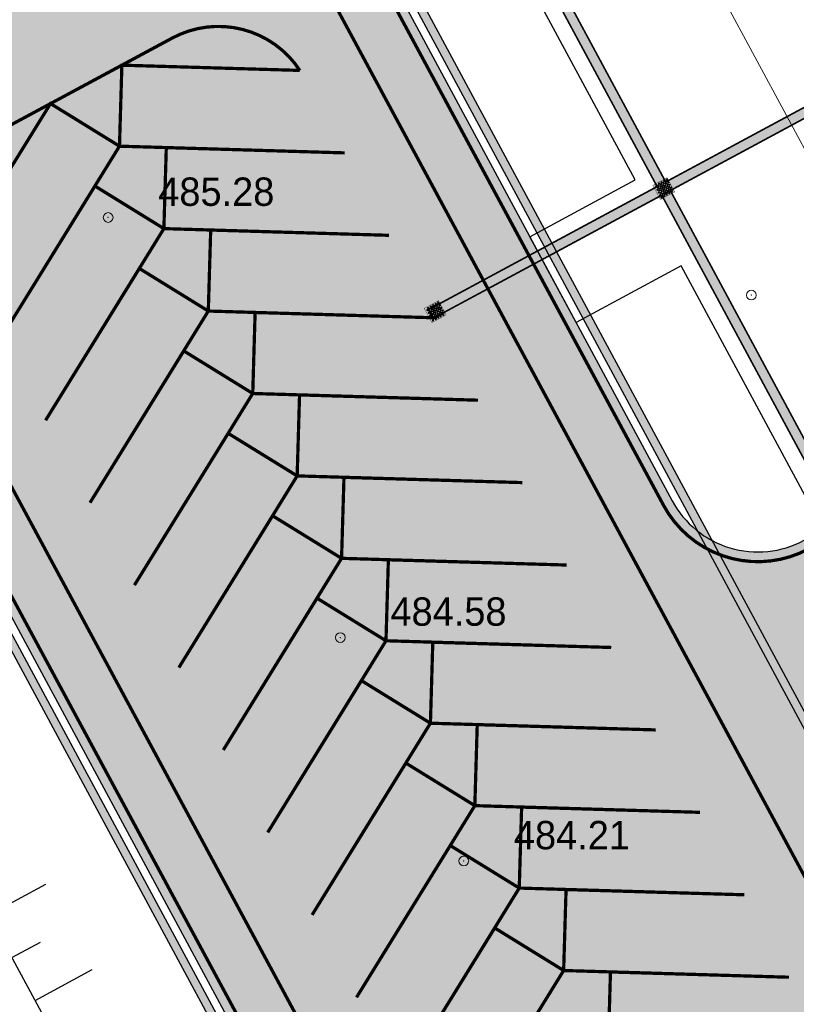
# Model space of a CAD drawing. Extents: x -516234 to 73329, y -4499813 to 47259.
# Tile 30 of 256: x 29626 to 29650, y 36900 to 36930. Entities that reach past the tile are written whole.
import ezdxf

# ---------------------------------------------------------------- set-up
doc = ezdxf.new("R2010")
doc.units = 0
doc.header["$LTSCALE"] = 0.5
doc.header["$MEASUREMENT"] = 0
doc.header["$PDMODE"] = 32
doc.header["$PDSIZE"] = 0.3
doc.linetypes.add('ACAD_ISO03W100', pattern=[30, 12, -18])
for name, color, linetype in [('(002) Рамка', 7, 'Continuous'), ('(004) Точки рельефа', 7, 'Continuous'), ('(007) Здания', 7, 'Continuous'), ('(022) Возд. Линии', 7, 'Continuous'), ('7_газон', 7, 'Continuous'), ('7_лоток', 150, 'Continuous'), ('STOYANKA', 7, 'Continuous'), ("YO'LLLLLLLLLLLLLLLLLLLLL", 7, 'Continuous'), ('ТАКТИЛ', 40, 'Continuous')]:
    doc.layers.add(name, color=color, linetype=linetype)
doc.layers.add('раз.нар', color=250, linetype='Continuous', lineweight=20)
doc.styles.add('D-431', font='d431.ttf')
doc.styles.add('seviyorum', font='times.ttf')
doc.dimstyles.new('100$0', dxfattribs={"dimtxt": 250, "dimasz": 200, "dimexe": 200, "dimexo": 200, "dimgap": 100, "dimtad": 1, "dimtxsty": 'seviyorum', "dimblk": 'OBLIQUE', "dimcen": -200, "dimclrd": 256, "dimclre": 256, "dimclrt": 256, "dimadec": 0, "dimazin": 0, "dimtfac": 1, "dimtmove": 0, "dimatfit": 1, "dimldrblk": 'OPEN90', "dimfxl": 1, "dimlwd": -1, "dimlwe": -1, "dimarcsym": 0})

# ---------------------------------------------------------------- blocks, each defined once
blk = doc.blocks.new('9633')
at = {"layer": '(004) Точки рельефа', "lineweight": 0, "style": 'D-431'}
for s, p in [('485.28', (28664.338, 36924.203)), ('484.58', (28671.495, 36911.256)), ('484.21', (28675.301, 36904.363))]:
    blk.add_text(s, height=0.875, dxfattribs=at).set_placement(p)
blk = doc.blocks.new('kjj')
at = {"layer": '(022) Возд. Линии', "color": 6, "lineweight": 30, "flags": 128}
for points in [[(280292.219, 4264314.011), (280348.653, 4264357.862)], [(280313.539, 4264330.577), (280312.312, 4264332.156)], [(280312.355, 4264329.657), (280311.741, 4264330.446)], [(280311.17, 4264328.736), (280309.943, 4264330.315)]]:
    blk.add_lwpolyline(points, dxfattribs=at)
blk = doc.blocks.new('_Oblique')
at = {"color": 0, "linetype": 'ByBlock', "lineweight": -2}
blk.add_line((-0.5, -0.5), (0.5, 0.5), dxfattribs=at)
blk = doc.blocks.new('*D332')
at = {"layer": 'Defpoints', "color": 0, "lineweight": 50, "transparency": 16777216}
for p in [(261332, -13908), (292132, -13908), (292132, -13908)]:
    blk.add_point(p, dxfattribs=at)
at = {"layer": 'раз.нар', "color": 8, "transparency": 16777216}
blk.add_line((261332, -13908), (292132, -13908), dxfattribs=at)
at = {"layer": 'раз.нар', "color": 8, "transparency": 16777216, "xscale": 200, "yscale": 200, "zscale": 200, "rotation": 180}
blk.add_blockref('_Oblique', (261332, -13908), dxfattribs=at)
at = {"layer": 'раз.нар', "color": 8, "transparency": 16777216, "xscale": 200, "yscale": 200, "zscale": 200}
blk.add_blockref('_Oblique', (292132, -13908), dxfattribs=at)
at = {"layer": 'раз.нар', "color": 8, "lineweight": 0, "transparency": 16777216, "insert": (275471, -13681), "char_height": 250, "attachment_point": 5, "style": 'seviyorum'}
blk.add_mtext('30800', dxfattribs=at)
blk = doc.blocks.new('_Open90')
at = {"color": 0, "linetype": 'ByBlock', "lineweight": -2}
for p, q in [((0, 0), (-1, 0)), ((-0.5, 0.5), (0, 0)), ((0, 0), (-0.5, -0.5))]:
    blk.add_line(p, q, dxfattribs=at)
blk = doc.blocks.new('ётактил')
at = {"layer": 'ТАКТИЛ', "lineweight": 30, "ltscale": 2}
h = blk.add_hatch(color=40, dxfattribs=at)
h.dxf.hatch_style = 1
h.paths.add_polyline_path([(132058.695, 43265.026), (132058.695, 43264.526), (132059.195, 43264.526), (132059.195, 43265.026)])
h = blk.add_hatch(color=1, dxfattribs=at)
h.dxf.hatch_style = 1
edge = h.paths.add_edge_path()
edge.add_arc((132058.743, 43264.99), 0.02, 0, 360)
h = blk.add_hatch(color=1, dxfattribs=at)
h.dxf.hatch_style = 1
edge = h.paths.add_edge_path()
edge.add_arc((132058.743, 43264.901), 0.02, 0, 360)
h = blk.add_hatch(color=1, dxfattribs=at)
h.dxf.hatch_style = 1
edge = h.paths.add_edge_path()
edge.add_arc((132058.789, 43264.944), 0.02, 0, 360)
h = blk.add_hatch(color=1, dxfattribs=at)
h.dxf.hatch_style = 1
edge = h.paths.add_edge_path()
edge.add_arc((132058.84, 43264.99), 0.02, 0, 360)
h = blk.add_hatch(color=1, dxfattribs=at)
h.dxf.hatch_style = 1
edge = h.paths.add_edge_path()
edge.add_arc((132058.84, 43264.901), 0.02, 0, 360)
h = blk.add_hatch(color=1, dxfattribs=at)
h.dxf.hatch_style = 1
edge = h.paths.add_edge_path()
edge.add_arc((132058.886, 43264.944), 0.02, 0, 360)
h = blk.add_hatch(color=1, dxfattribs=at)
h.dxf.hatch_style = 1
edge = h.paths.add_edge_path()
edge.add_arc((132058.929, 43264.99), 0.02, 0, 360)
h = blk.add_hatch(color=1, dxfattribs=at)
h.dxf.hatch_style = 1
edge = h.paths.add_edge_path()
edge.add_arc((132058.929, 43264.901), 0.02, 0, 360)
h = blk.add_hatch(color=1, dxfattribs=at)
h.dxf.hatch_style = 1
edge = h.paths.add_edge_path()
edge.add_arc((132058.976, 43264.944), 0.02, 0, 360)
h = blk.add_hatch(color=1, dxfattribs=at)
h.dxf.hatch_style = 1
edge = h.paths.add_edge_path()
edge.add_arc((132059.026, 43264.99), 0.02, 0, 360)
h = blk.add_hatch(color=1, dxfattribs=at)
h.dxf.hatch_style = 1
edge = h.paths.add_edge_path()
edge.add_arc((132059.026, 43264.901), 0.02, 0, 360)
h = blk.add_hatch(color=1, dxfattribs=at)
h.dxf.hatch_style = 1
edge = h.paths.add_edge_path()
edge.add_arc((132059.072, 43264.944), 0.02, 0, 360)
h = blk.add_hatch(color=1, dxfattribs=at)
h.dxf.hatch_style = 1
edge = h.paths.add_edge_path()
edge.add_arc((132059.105, 43264.99), 0.02, 0, 360)
h = blk.add_hatch(color=1, dxfattribs=at)
h.dxf.hatch_style = 1
edge = h.paths.add_edge_path()
edge.add_arc((132059.105, 43264.901), 0.02, 0, 360)
h = blk.add_hatch(color=1, dxfattribs=at)
h.dxf.hatch_style = 1
edge = h.paths.add_edge_path()
edge.add_arc((132059.151, 43264.944), 0.02, 0, 360)
h = blk.add_hatch(color=1, dxfattribs=at)
h.dxf.hatch_style = 1
edge = h.paths.add_edge_path()
edge.add_arc((132058.743, 43264.812), 0.02, 0, 360)
h = blk.add_hatch(color=1, dxfattribs=at)
h.dxf.hatch_style = 1
edge = h.paths.add_edge_path()
edge.add_arc((132058.743, 43264.728), 0.02, 0, 360)
h = blk.add_hatch(color=1, dxfattribs=at)
h.dxf.hatch_style = 1
edge = h.paths.add_edge_path()
edge.add_arc((132058.743, 43264.633), 0.02, 0, 360)
h = blk.add_hatch(color=1, dxfattribs=at)
h.dxf.hatch_style = 1
edge = h.paths.add_edge_path()
edge.add_arc((132058.789, 43264.855), 0.02, 0, 360)
h = blk.add_hatch(color=1, dxfattribs=at)
h.dxf.hatch_style = 1
edge = h.paths.add_edge_path()
edge.add_arc((132058.789, 43264.767), 0.02, 0, 360)
h = blk.add_hatch(color=1, dxfattribs=at)
h.dxf.hatch_style = 1
edge = h.paths.add_edge_path()
edge.add_arc((132058.789, 43264.682), 0.02, 0, 360)
h = blk.add_hatch(color=1, dxfattribs=at)
h.dxf.hatch_style = 1
edge = h.paths.add_edge_path()
edge.add_arc((132058.789, 43264.587), 0.02, 0, 360)
h = blk.add_hatch(color=1, dxfattribs=at)
h.dxf.hatch_style = 1
edge = h.paths.add_edge_path()
edge.add_arc((132058.84, 43264.812), 0.02, 0, 360)
h = blk.add_hatch(color=1, dxfattribs=at)
h.dxf.hatch_style = 1
edge = h.paths.add_edge_path()
edge.add_arc((132058.84, 43264.728), 0.02, 0, 360)
h = blk.add_hatch(color=1, dxfattribs=at)
h.dxf.hatch_style = 1
edge = h.paths.add_edge_path()
edge.add_arc((132058.84, 43264.633), 0.02, 0, 360)
h = blk.add_hatch(color=1, dxfattribs=at)
h.dxf.hatch_style = 1
edge = h.paths.add_edge_path()
edge.add_arc((132058.886, 43264.855), 0.02, 0, 360)
h = blk.add_hatch(color=1, dxfattribs=at)
h.dxf.hatch_style = 1
edge = h.paths.add_edge_path()
edge.add_arc((132058.886, 43264.767), 0.02, 0, 360)
h = blk.add_hatch(color=1, dxfattribs=at)
h.dxf.hatch_style = 1
edge = h.paths.add_edge_path()
edge.add_arc((132058.886, 43264.682), 0.02, 0, 360)
h = blk.add_hatch(color=1, dxfattribs=at)
h.dxf.hatch_style = 1
edge = h.paths.add_edge_path()
edge.add_arc((132058.886, 43264.587), 0.02, 0, 360)
h = blk.add_hatch(color=1, dxfattribs=at)
h.dxf.hatch_style = 1
edge = h.paths.add_edge_path()
edge.add_arc((132058.929, 43264.812), 0.02, 0, 360)
h = blk.add_hatch(color=1, dxfattribs=at)
h.dxf.hatch_style = 1
edge = h.paths.add_edge_path()
edge.add_arc((132058.929, 43264.728), 0.02, 0, 360)
h = blk.add_hatch(color=1, dxfattribs=at)
h.dxf.hatch_style = 1
edge = h.paths.add_edge_path()
edge.add_arc((132058.929, 43264.633), 0.02, 0, 360)
h = blk.add_hatch(color=1, dxfattribs=at)
h.dxf.hatch_style = 1
edge = h.paths.add_edge_path()
edge.add_arc((132058.976, 43264.855), 0.02, 0, 360)
h = blk.add_hatch(color=1, dxfattribs=at)
h.dxf.hatch_style = 1
edge = h.paths.add_edge_path()
edge.add_arc((132058.976, 43264.767), 0.02, 0, 360)
h = blk.add_hatch(color=1, dxfattribs=at)
h.dxf.hatch_style = 1
edge = h.paths.add_edge_path()
edge.add_arc((132058.976, 43264.682), 0.02, 0, 360)
h = blk.add_hatch(color=1, dxfattribs=at)
h.dxf.hatch_style = 1
edge = h.paths.add_edge_path()
edge.add_arc((132058.976, 43264.587), 0.02, 0, 360)
h = blk.add_hatch(color=1, dxfattribs=at)
h.dxf.hatch_style = 1
edge = h.paths.add_edge_path()
edge.add_arc((132059.026, 43264.812), 0.02, 0, 360)
h = blk.add_hatch(color=1, dxfattribs=at)
h.dxf.hatch_style = 1
edge = h.paths.add_edge_path()
edge.add_arc((132059.026, 43264.728), 0.02, 0, 360)
h = blk.add_hatch(color=1, dxfattribs=at)
h.dxf.hatch_style = 1
edge = h.paths.add_edge_path()
edge.add_arc((132059.026, 43264.633), 0.02, 0, 360)
h = blk.add_hatch(color=1, dxfattribs=at)
h.dxf.hatch_style = 1
edge = h.paths.add_edge_path()
edge.add_arc((132059.072, 43264.855), 0.02, 0, 360)
h = blk.add_hatch(color=1, dxfattribs=at)
h.dxf.hatch_style = 1
edge = h.paths.add_edge_path()
edge.add_arc((132059.072, 43264.767), 0.02, 0, 360)
h = blk.add_hatch(color=1, dxfattribs=at)
h.dxf.hatch_style = 1
edge = h.paths.add_edge_path()
edge.add_arc((132059.072, 43264.682), 0.02, 0, 360)
h = blk.add_hatch(color=1, dxfattribs=at)
h.dxf.hatch_style = 1
edge = h.paths.add_edge_path()
edge.add_arc((132059.072, 43264.587), 0.02, 0, 360)
h = blk.add_hatch(color=1, dxfattribs=at)
h.dxf.hatch_style = 1
edge = h.paths.add_edge_path()
edge.add_arc((132059.105, 43264.812), 0.02, 0, 360)
h = blk.add_hatch(color=1, dxfattribs=at)
h.dxf.hatch_style = 1
edge = h.paths.add_edge_path()
edge.add_arc((132059.105, 43264.728), 0.02, 0, 360)
h = blk.add_hatch(color=1, dxfattribs=at)
h.dxf.hatch_style = 1
edge = h.paths.add_edge_path()
edge.add_arc((132059.105, 43264.633), 0.02, 0, 360)
h = blk.add_hatch(color=1, dxfattribs=at)
h.dxf.hatch_style = 1
edge = h.paths.add_edge_path()
edge.add_arc((132059.151, 43264.855), 0.02, 0, 360)
h = blk.add_hatch(color=1, dxfattribs=at)
h.dxf.hatch_style = 1
edge = h.paths.add_edge_path()
edge.add_arc((132059.151, 43264.767), 0.02, 0, 360)
h = blk.add_hatch(color=1, dxfattribs=at)
h.dxf.hatch_style = 1
edge = h.paths.add_edge_path()
edge.add_arc((132059.151, 43264.682), 0.02, 0, 360)
h = blk.add_hatch(color=1, dxfattribs=at)
h.dxf.hatch_style = 1
edge = h.paths.add_edge_path()
edge.add_arc((132059.151, 43264.587), 0.02, 0, 360)
at = {"color": 1, "lineweight": 5, "ltscale": 2}
for centre in [(132058.743, 43264.99), (132058.743, 43264.901), (132058.789, 43264.944), (132058.84, 43264.99), (132058.84, 43264.901), (132058.886, 43264.944), (132058.929, 43264.99), (132058.929, 43264.901), (132058.976, 43264.944), (132059.026, 43264.99), (132059.026, 43264.901), (132059.072, 43264.944), (132059.105, 43264.99), (132059.105, 43264.901), (132059.151, 43264.944), (132058.743, 43264.812), (132058.743, 43264.728), (132058.743, 43264.633), (132058.789, 43264.855), (132058.789, 43264.767), (132058.789, 43264.682), (132058.789, 43264.587), (132058.84, 43264.812), (132058.84, 43264.728), (132058.84, 43264.633), (132058.886, 43264.855), (132058.886, 43264.767), (132058.886, 43264.682), (132058.886, 43264.587), (132058.929, 43264.812), (132058.929, 43264.728), (132058.929, 43264.633), (132058.976, 43264.855), (132058.976, 43264.767), (132058.976, 43264.682), (132058.976, 43264.587), (132059.026, 43264.812), (132059.026, 43264.728), (132059.026, 43264.633), (132059.072, 43264.855), (132059.072, 43264.767), (132059.072, 43264.682), (132059.072, 43264.587), (132059.105, 43264.812), (132059.105, 43264.728), (132059.105, 43264.633), (132059.151, 43264.855), (132059.151, 43264.767), (132059.151, 43264.682), (132059.151, 43264.587)]:
    blk.add_circle(centre, 0.02, dxfattribs=at)
at = {"layer": 'ТАКТИЛ', "color": 11, "lineweight": 0, "true_color": 0xff7070, "const_width": 0.01}
blk.add_lwpolyline([(132058.695, 43265.026), (132058.695, 43264.526), (132059.195, 43264.526), (132059.195, 43265.026), (132058.695, 43265.026)], dxfattribs=at)
blk = doc.blocks.new('oslar 333')
at = {"layer": 'раз.нар', "color": 8, "lineweight": 0, "true_color": 0x787878}
dim = blk.add_linear_dim(base=(292131.551, -13908.348), p1=(261331.551, -13908.348), p2=(292131.551, -13908.348), dimstyle='100$0', override={"dimclrd": 8, "dimclre": 8, "dimclrt": 8}, dxfattribs=at)
dim.commit()
dim.dimension.update_dxf_attribs({"geometry": '*D332', "text_midpoint": (275471.271, -13908.348), "dimtype": 128})
blk = doc.blocks.new('wrthtrwh')
at = {"color": 7, "xscale": 0.001, "yscale": 0.001, "zscale": 0.001, "rotation": 298.3098620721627}
blk.add_blockref('oslar 333', (545760.614, 4536997.877), dxfattribs=at)

msp = doc.modelspace()

# ---------------------------------------------------------------- hatches: boundary and pattern name
at = {"lineweight": 0}
h = msp.add_hatch(color=40, dxfattribs=at)
h.dxf.hatch_style = 1
h.paths.add_polyline_path([(29654.822, 36965.248), (29631.441, 36952.665), (29646.376, 36924.94), (29651.57, 36927.738), (29651.712, 36927.474), (29646.518, 36924.676), (29651.592, 36915.256), (29674.973, 36927.838), (29669.158, 36938.632), (29665.504, 36936.663), (29665.361, 36936.927), (29669.016, 36938.896), (29661.95, 36952.014), (29658.295, 36950.045), (29658.153, 36950.309), (29661.808, 36952.278)], flags=16)
edge = h.paths.add_edge_path()
edge.add_line((29675.112, 36927.579), (29651.737, 36914.987))
edge.add_line((29651.737, 36914.987), (29651.948, 36914.595))
edge.add_line((29651.948, 36914.595), (29651.684, 36914.453))
edge.add_line((29651.684, 36914.453), (29646.254, 36924.533))
edge.add_line((29646.254, 36924.533), (29639.211, 36920.74))
edge.add_line((29639.211, 36920.74), (29639.068, 36921.004))
edge.add_line((29639.068, 36921.004), (29646.111, 36924.798))
edge.add_line((29646.111, 36924.798), (29630.817, 36953.19))
edge.add_line((29630.817, 36953.19), (29631.081, 36953.333))
edge.add_line((29631.081, 36953.333), (29631.299, 36952.929))
edge.add_line((29631.299, 36952.929), (29654.679, 36965.512))
edge.add_line((29654.679, 36965.512), (29654.481, 36965.879))
edge.add_arc((29655.406, 36962.97), 3.052, 101.8422, 107.6381, ccw=False)
edge.add_line((29654.78, 36965.957), (29675.528, 36927.439))
edge.add_arc((29673.411, 36929.564), 3, 309.0011, 314.8998, ccw=False)
edge.add_line((29675.299, 36927.233), (29675.112, 36927.579))
at = {"layer": '7_газон', "lineweight": 0, "true_color": 0x5c5c5c, "transparency": 33554687}
h = msp.add_hatch(color=251, dxfattribs=at)
h.dxf.hatch_style = 1
edge = h.paths.add_edge_path(flags=16)
edge.add_line((29676.967, 36922.961), (29652.773, 36909.928))
edge.add_arc((29654.196, 36907.287), 3, 118.3099, 208.3099)
edge.add_line((29651.554, 36905.864), (29669.688, 36872.2))
edge.add_arc((29672.33, 36873.623), 3, 208.3099, 298.278)
edge.add_line((29673.751, 36870.981), (29697.069, 36883.525))
edge.add_arc((29695.174, 36887.047), 4, 298.278, 388.3063)
edge.add_line((29698.696, 36888.944), (29681.031, 36921.742))
edge.add_arc((29678.39, 36920.32), 3, 28.3063, 118.3099)
edge = h.paths.add_edge_path(flags=16)
edge.add_arc((29582.986, 36967.9), 30, 100.3549, 118.3099)
edge.add_line((29568.758, 36994.312), (29528.131, 36972.427))
edge.add_arc((29529.554, 36969.786), 3, 118.3099, 225.9761)
edge.add_arc((29494.806, 36933.834), 47, 28.3099, 45.9761, ccw=False)
edge.add_line((29536.185, 36956.123), (29686.137, 36677.746))
edge.add_arc((29688.778, 36679.168), 3, 208.3099, 354.8617)
edge.add_line((29691.766, 36678.9), (29699.507, 36764.985))
edge.add_arc((29669.628, 36767.671), 30, 354.8617, 388.3099)
edge.add_line((29696.04, 36781.899), (29580.774, 36995.883))
edge.add_arc((29578.132, 36994.46), 3, 28.3099, 100.3549)
edge = h.paths.add_edge_path()
edge.add_line((29429.452, 37065.402), (29443.215, 37039.99))
edge.add_line((29443.215, 37039.99), (29467.007, 36995.822))
edge.add_arc((29480.213, 37002.936), 15, 208.3099, 253.3099)
edge.add_line((29475.905, 36988.568), (29508.304, 36978.854))
edge.add_arc((29494.806, 36933.834), 47, 63.2849, 73.3099, ccw=False)
edge.add_arc((29520.431, 36984.749), 10, 243.2849, 298.3099)
edge.add_line((29525.173, 36975.945), (29566.624, 36998.273))
edge.add_arc((29582.986, 36967.9), 34.5, 90.7023, 118.3099, ccw=False)
edge.add_line((29582.563, 37002.397), (29601.162, 37002.625))
edge.add_arc((29600.795, 37032.623), 30, 270.7023, 298.3364)
edge.add_line((29615.034, 37006.218), (29627.395, 37012.883))
edge.add_arc((29631.43, 37005.402), 8.5, 28.3063, 118.3364, ccw=False)
edge.add_line((29638.913, 37009.433), (29702.658, 36891.078))
edge.add_arc((29695.174, 36887.047), 8.5, -61.722, 28.3063, ccw=False)
edge.add_line((29699.201, 36879.562), (29664.33, 36860.803))
edge.add_arc((29666.699, 36856.4), 5, 118.278, 208.3099)
edge.add_line((29662.297, 36854.029), (29700.001, 36784.033))
edge.add_arc((29669.628, 36767.671), 34.5, -5.1383, 28.3099, ccw=False)
edge.add_line((29703.989, 36764.582), (29695.148, 36666.257))
edge.add_arc((29710.087, 36664.913), 15, 174.8617, 208.3099)
edge.add_line((29696.881, 36657.8), (29738.108, 36581.265))
edge.add_arc((29696.73, 36558.976), 47, -16.6901, 28.3099, ccw=False)
edge.add_line((29741.75, 36545.478), (29732.035, 36513.078))
edge.add_arc((29746.403, 36508.77), 15, 163.3099, 208.3099)
edge.add_line((29733.198, 36501.657), (29762.257, 36447.71))
edge.add_line((29762.257, 36447.71), (29788.318, 36389.84))
edge.add_line((29788.318, 36389.84), (29723.729, 36509.746))
edge.add_line((29723.729, 36509.746), (29735.044, 36547.488))
edge.add_arc((29696.73, 36558.976), 40, 343.3099, 388.3099)
edge.add_line((29731.945, 36577.945), (29530.022, 36952.803))
edge.add_arc((29494.806, 36933.834), 40, 28.3099, 73.3099)
edge.add_line((29506.294, 36972.148), (29468.537, 36983.469))
edge.add_line((29468.537, 36983.469), (29424.235, 37065.402))
edge = h.paths.add_edge_path(flags=16)
edge.add_line((29653.969, 36965.661), (29629.772, 36952.627))
edge.add_arc((29631.195, 36949.986), 3, 118.3099, 208.3099)
edge.add_line((29628.554, 36948.564), (29646.575, 36915.109))
edge.add_arc((29649.216, 36916.531), 3, 208.3099, 298.3099)
edge.add_line((29650.639, 36913.89), (29674.834, 36926.923))
edge.add_arc((29673.411, 36929.564), 3, 298.3099, 388.3063)
edge.add_line((29676.052, 36930.987), (29658.033, 36964.443))
edge.add_arc((29655.392, 36963.02), 3, 28.3063, 118.3099)
edge = h.paths.add_edge_path(flags=16)
edge.add_line((29653.054, 36973.687), (29634.951, 37007.299))
edge.add_arc((29631.43, 37005.402), 4, 28.3063, 118.3364)
edge.add_line((29629.531, 37008.923), (29617.17, 37002.257))
edge.add_arc((29600.795, 37032.623), 34.5, 278.9598, 298.3364, ccw=False)
edge.add_arc((29606.635, 36995.58), 3, 98.9598, 208.3099)
edge.add_line((29603.994, 36994.158), (29623.574, 36957.808))
edge.add_arc((29626.215, 36959.23), 3, 208.3099, 298.3099)
edge.add_line((29627.638, 36956.589), (29651.836, 36969.624))
edge.add_arc((29650.413, 36972.265), 3, 298.3099, 388.3063)
at = {"layer": "YO'LLLLLLLLLLLLLLLLLLLLL", "true_color": 0x00bfff}
h = msp.add_hatch(color=140, dxfattribs=at)
h.dxf.hatch_style = 1
edge = h.paths.add_edge_path(flags=16)
edge.add_line((29604.434, 36994.395), (29670.129, 36872.437))
edge.add_arc((29672.33, 36873.623), 2.5, 208.3099, 298.278)
edge.add_line((29673.514, 36871.421), (29696.832, 36883.965))
edge.add_arc((29695.174, 36887.047), 3.5, 298.278, 388.3063)
edge.add_line((29698.255, 36888.707), (29634.511, 37007.062))
edge.add_arc((29631.43, 37005.402), 3.5, 28.3063, 118.3364)
edge.add_line((29629.768, 37008.483), (29617.407, 37001.817))
edge.add_arc((29600.795, 37032.623), 35, 278.9598, 298.3364, ccw=False)
edge.add_arc((29606.635, 36995.58), 2.5, 98.9598, 208.3099)
edge = h.paths.add_edge_path()
edge.add_arc((29600.795, 37032.623), 34.75, 278.9598, 298.3364)
edge.add_line((29617.289, 37002.037), (29629.65, 37008.703))
edge.add_arc((29631.43, 37005.402), 3.75, 28.3063, 118.3364, ccw=False)
edge.add_line((29634.731, 37007.18), (29698.476, 36888.825))
edge.add_arc((29695.174, 36887.047), 3.75, -61.722, 28.3063, ccw=False)
edge.add_line((29696.951, 36883.745), (29673.632, 36871.201))
edge.add_arc((29672.33, 36873.623), 2.75, 208.3099, 298.278, ccw=False)
edge.add_line((29669.908, 36872.318), (29604.214, 36994.276))
edge.add_arc((29606.635, 36995.58), 2.75, 98.9598, 208.3099, ccw=False)
edge = h.paths.add_edge_path()
edge.add_line((29596.95, 36997.823), (29587.754, 36997.71))
edge.add_arc((29588.986, 36994.975), 3, 114.2587, 124.2596)
edge.add_line((29587.297, 36997.455), (29597.412, 36997.579))
edge.add_arc((29595.785, 36995.059), 3, 57.145, 67.1458)
edge = h.paths.add_edge_path()
edge.add_line((29526.909, 36971.201), (29568.995, 36993.871))
edge.add_arc((29582.986, 36967.9), 29.5, 100.3549, 118.3099, ccw=False)
edge.add_arc((29578.132, 36994.46), 2.5, 28.3099, 100.3549, ccw=False)
edge.add_line((29580.333, 36995.646), (29695.599, 36781.661))
edge.add_arc((29669.628, 36767.671), 29.5, -5.1383, 28.3099, ccw=False)
edge.add_line((29699.009, 36765.029), (29691.12, 36677.293))
edge.add_arc((29688.778, 36679.168), 3, 321.3044, 331.3052)
edge.add_line((29691.41, 36677.728), (29699.258, 36765.007))
edge.add_arc((29669.628, 36767.671), 29.75, 354.8617, 388.3099)
edge.add_line((29695.82, 36781.78), (29580.553, 36995.764))
edge.add_arc((29578.132, 36994.46), 2.75, 28.3099, 100.3549)
edge.add_arc((29582.986, 36967.9), 29.75, 100.3549, 118.3099)
edge.add_line((29568.877, 36994.091), (29527.194, 36971.639))
edge.add_arc((29529.554, 36969.786), 3, 141.8663, 151.8672)

# ---------------------------------------------------------------- linework, layer by layer
at = {"layer": '(002) Рамка', "flags": 128}
msp.add_lwpolyline([(29654.002, 36965.679, -0.12787), (29655.483, 36966.02), (29662.003, 36953.917), (29663.323, 36954.628), (29664.746, 36951.987), (29663.425, 36951.275), (29669.211, 36940.535), (29670.532, 36941.246), (29671.954, 36938.605), (29670.634, 36937.893), (29675.967, 36927.993, -0.130178), (29674.854, 36926.934), (29651.244, 36914.216), (29646.857, 36922.359), (29643.611, 36920.611), (29642.188, 36923.252), (29645.434, 36925.001), (29637.372, 36939.967), (29634.126, 36938.219), (29632.703, 36940.86), (29635.949, 36942.609), (29630.382, 36952.945), (29654.002, 36965.679)], format="xyb", close=True, dxfattribs=at)
at = {"layer": '(004) Точки рельефа', "color": 0, "linetype": 'ByBlock', "lineweight": 0}
for p in [(29629.189, 36923.845), (29649.014, 36921.451), (29636.347, 36910.892), (29640.152, 36904.005)]:
    msp.add_point(p, dxfattribs=at)
for points in [[(29577.593, 36997.411, 0.078504), (29568.758, 36994.312), (29528.131, 36972.427, 0.507692), (29527.469, 36967.629, -0.077236), (29536.185, 36956.123), (29686.137, 36677.746, 0.743694), (29691.766, 36678.9), (29699.507, 36764.985, 0.14699), (29696.04, 36781.899), (29580.774, 36995.883, 0.325137)], [(29653.969, 36965.661), (29629.772, 36952.627, 0.414214), (29628.554, 36948.564), (29646.575, 36915.109, 0.414214), (29650.639, 36913.89), (29674.834, 36926.923, 0.414196), (29676.052, 36930.987), (29658.033, 36964.443, 0.414232)]]:
    msp.add_lwpolyline(points, format="xyb", close=True)
at = {"color": 11, "lineweight": 0, "true_color": 0xff7070, "const_width": 0.05}
msp.add_lwpolyline([(29675.112, 36927.579), (29651.737, 36914.987), (29651.948, 36914.595), (29651.684, 36914.453), (29646.254, 36924.533), (29639.211, 36920.74), (29639.068, 36921.004), (29646.111, 36924.798), (29630.817, 36953.19), (29631.081, 36953.333), (29631.299, 36952.929), (29654.679, 36965.512), (29654.481, 36965.879, -0.025294), (29654.78, 36965.957), (29675.528, 36927.439, -0.025744), (29675.299, 36927.233)], format="xyb", close=True, dxfattribs=at)
msp.add_lwpolyline([(29654.822, 36965.248), (29631.441, 36952.665), (29646.376, 36924.94), (29651.57, 36927.738), (29651.712, 36927.474), (29646.518, 36924.676), (29651.592, 36915.256), (29674.973, 36927.838), (29669.158, 36938.632), (29665.504, 36936.663), (29665.361, 36936.927), (29669.016, 36938.896), (29661.95, 36952.014), (29658.295, 36950.045), (29658.153, 36950.309), (29661.808, 36952.278)], close=True, dxfattribs=at)
at = {"layer": 'STOYANKA', "color": 7, "lineweight": 50, "true_color": 0xffffff, "const_width": 0.1}
for points in [[(29577.539, 36997.706, 0.078504), (29568.616, 36994.576), (29527.989, 36972.691, 0.507692), (29527.261, 36967.413, -0.077236), (29535.921, 36955.981), (29685.873, 36677.603, 0.743694), (29692.065, 36678.873), (29699.806, 36764.958, 0.14699), (29696.304, 36782.041), (29581.038, 36996.025, 0.325137)], [(29653.827, 36965.926), (29629.63, 36952.892, 0.414214), (29628.29, 36948.421), (29646.311, 36914.966, 0.414214), (29650.781, 36913.626), (29674.976, 36926.659, 0.414196), (29676.316, 36931.129), (29658.297, 36964.585, 0.414232)]]:
    msp.add_lwpolyline(points, format="xyb", close=True, dxfattribs=at)
at = {"layer": 'STOYANKA', "color": 7, "linetype": 'ACAD_ISO03W100', "ltscale": 0.2, "true_color": 0xffffff, "transparency": 33554687, "const_width": 0.1}
for points in [[(29582.446, 36996.784), (29655.501, 36861.163)], [(29601.967, 36993.913), (29668.016, 36871.299)]]:
    msp.add_lwpolyline(points, dxfattribs=at)
at = {"layer": 'STOYANKA', "color": 7, "lineweight": 50, "true_color": 0xffffff, "const_width": 0.1}
msp.add_lwpolyline([(29626.65, 36921.363), (29629.538, 36926.044), (29627.412, 36927.357), (29624.53, 36922.688, -0.389347), (29625.86, 36926.521), (29631.165, 36929.378, -0.389425), (29635.098, 36928.38), (29629.612, 36928.542), (29629.538, 36926.044), (29635.036, 36925.88)], format="xyb", dxfattribs=at)
for points in [[(29636.406, 36923.338), (29630.907, 36923.502), (29630.981, 36926), (29636.479, 36925.837)], [(29628.019, 36918.821), (29630.907, 36923.502), (29628.781, 36924.815), (29625.892, 36920.134)], [(29637.775, 36920.796), (29632.276, 36920.96), (29632.35, 36923.458), (29637.849, 36923.295)], [(29629.388, 36916.279), (29632.276, 36920.96), (29630.151, 36922.273), (29627.261, 36917.592)], [(29639.144, 36918.255), (29633.646, 36918.418), (29633.719, 36920.916), (29639.218, 36920.753)], [(29630.757, 36913.737), (29633.646, 36918.418), (29631.52, 36919.731), (29628.63, 36915.05)], [(29640.513, 36915.713), (29635.015, 36915.877), (29635.089, 36918.374), (29640.587, 36918.211)], [(29632.127, 36911.195), (29635.015, 36915.877), (29632.889, 36917.189), (29629.999, 36912.508)], [(29641.883, 36913.171), (29636.384, 36913.335), (29636.458, 36915.832), (29641.956, 36915.67)], [(29633.496, 36908.653), (29636.384, 36913.335), (29634.258, 36914.647), (29631.369, 36909.966)], [(29643.252, 36910.629), (29637.753, 36910.793), (29637.827, 36913.29), (29643.326, 36913.128)], [(29634.865, 36906.111), (29637.753, 36910.793), (29635.628, 36912.105), (29632.738, 36907.424)], [(29644.621, 36908.087), (29639.123, 36908.251), (29639.196, 36910.748), (29644.695, 36910.586)], [(29636.234, 36903.569), (29639.123, 36908.251), (29636.997, 36909.563), (29634.107, 36904.882)], [(29645.99, 36905.545), (29640.492, 36905.709), (29640.566, 36908.206), (29646.064, 36908.044)], [(29637.604, 36901.027), (29640.492, 36905.709), (29638.366, 36907.021), (29635.476, 36902.34)], [(29647.36, 36903.003), (29641.861, 36903.167), (29641.935, 36905.664), (29647.434, 36905.502)], [(29638.973, 36898.485), (29641.861, 36903.167), (29639.735, 36904.479), (29636.846, 36899.798)], [(29648.729, 36900.461), (29643.23, 36900.625), (29643.304, 36903.122), (29648.803, 36902.96)], [(29640.342, 36895.943), (29643.23, 36900.625), (29641.105, 36901.937), (29638.215, 36897.257)], [(29650.098, 36897.919), (29644.6, 36898.083), (29644.673, 36900.58), (29650.172, 36900.418)]]:
    msp.add_lwpolyline(points, dxfattribs=at)
at = {"layer": "YO'LLLLLLLLLLLLLLLLLLLLL", "color": 140, "true_color": 0x00bfff, "flags": 128}
for points in [[(29606.207, 36998.297, 0.084749), (29617.289, 37002.037), (29629.65, 37008.703, -0.414367), (29634.731, 37007.18), (29698.476, 36888.825, -0.414358), (29696.951, 36883.745), (29673.632, 36871.201, -0.414051), (29669.908, 36872.318), (29604.214, 36994.276, -0.516968)], [(29604.434, 36994.395), (29670.129, 36872.437, 0.414051), (29673.514, 36871.421), (29696.832, 36883.965, 0.414358), (29698.255, 36888.707), (29634.511, 37007.062, 0.414367), (29629.768, 37008.483), (29617.407, 37001.817, -0.084749), (29606.246, 36998.05, 0.516968)], [(29526.909, 36971.201), (29568.995, 36993.871, -0.078504), (29577.683, 36996.919, -0.325137), (29580.333, 36995.646), (29695.599, 36781.661, -0.14699), (29699.009, 36765.029), (29691.12, 36677.293, 0.043665), (29691.41, 36677.728), (29699.258, 36765.007, 0.14699), (29695.82, 36781.78), (29580.553, 36995.764, 0.325137), (29577.638, 36997.165, 0.078504), (29568.877, 36994.091), (29527.194, 36971.639, 0.043665)]]:
    msp.add_lwpolyline(points, format="xyb", close=True, dxfattribs=at)

# ---------------------------------------------------------------- block references
at = {"layer": '(002) Рамка'}
msp.add_blockref('wrthtrwh', (-516233.758, -4499812.77), dxfattribs=at)
at = {"layer": '(007) Здания', "color": 18, "true_color": 0x000000}
msp.add_blockref('9633', (966.395, 0), dxfattribs=at)
at = {"layer": '(022) Возд. Линии', "color": 6, "lineweight": 30, "xscale": -1, "rotation": 336.2309566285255}
msp.add_blockref('kjj', (-1432580.057, -3978697.966), dxfattribs=at)
at = {"layer": '7_лоток', "color": 6, "lineweight": 40, "rotation": 298.3098619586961}
for p in [(-71071.411, 132670.992), (-71078.455, 132667.198)]:
    msp.add_blockref('ётактил', p, dxfattribs=at)

doc.saveas('drawing.dxf')
